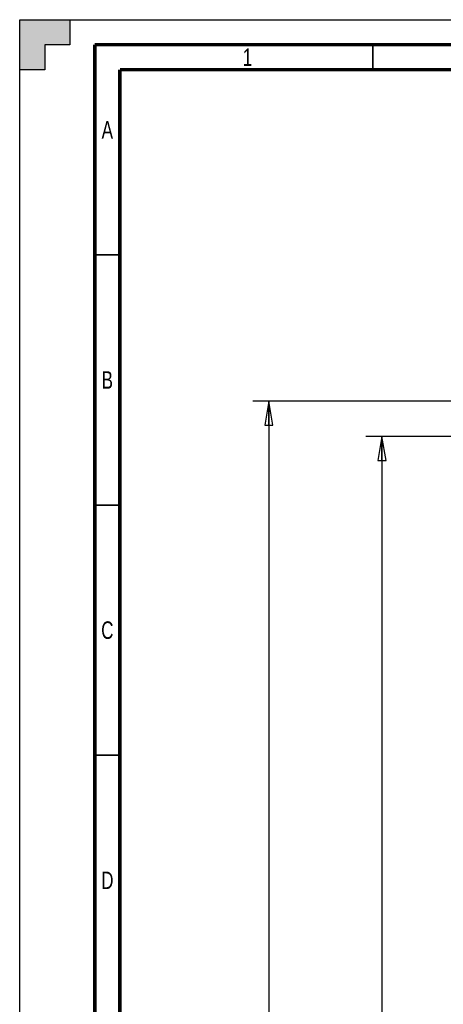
# Paper-space layout 'SUBMITTAL_E3H_2_1' of a CAD drawing. Header units: millimetres. Extents: x 0 to 841, y 0 to 594.
# Tile 9 of 45: x 0 to 85, y 397 to 594. Entities that reach past the tile are written whole.
import ezdxf

# ---------------------------------------------------------------- set-up
doc = ezdxf.new("R2010")
doc.units = ezdxf.units.MM
doc.header["$LTSCALE"] = 46.255
doc.layers.get('0').update_dxf_attribs({"linetype": 'CONTINUOUS'})
doc.styles.get("Standard").update_dxf_attribs({"font": 'txt', "width": 0.725})
doc.dimstyles.new('DIMSTYLE_1', dxfattribs={"dimtxt": 3.5, "dimasz": 4.8, "dimexe": 3.2, "dimexo": 1.6, "dimgap": 1.75, "dimtad": 0, "dimtih": 1, "dimtoh": 1, "dimdec": 1, "dimzin": 0, "dimdsep": 46, "dimtxsty": 'STANDARD', "dimblk": 'CLOSED', "dimblk1": 'CLOSED', "dimblk2": 'CLOSED', "dimcen": 0.09, "dimadec": 0, "dimazin": 0, "dimtp": 0.4, "dimtm": 0.4, "dimtfac": 1, "dimtdec": 1, "dimtofl": 0, "dimtmove": 0, "dimatfit": 3, "dimldrblk": 'CLOSED', "dimfxl": 1, "dimtolj": 1, "dimtzin": 0, "dimarcsym": 0})

# ---------------------------------------------------------------- blocks, each defined once
blk = doc.blocks.new('_CLOSED')
at = {"color": 0, "linetype": 'BYBLOCK'}
for p, q in [((0, 0), (-1, 0.167)), ((-1, 0.167), (-1, -0.167)), ((-1, -0.167), (0, 0)), ((-1, 0), (0, 0))]:
    blk.add_line(p, q, dxfattribs=at)
blk = doc.blocks.new('*D4')
at = {"color": 2, "linetype": 'CONTINUOUS'}
for p, q in [((77.43, 510.71), (69.15, 510.71)), ((72.35, 510.71), (72.35, 379.69)), ((126.76, 510.71), (77.43, 510.71)), ((72.35, 241.67), (72.35, 367.44)), ((77.43, 241.67), (69.15, 241.67)), ((127.5, 241.67), (77.43, 241.67))]:
    blk.add_line(p, q, dxfattribs=at)
at = {"color": 2, "linetype": 'CONTINUOUS', "xscale": 4.8, "yscale": 4.8, "zscale": 4.8}
for p, rotation in [((72.35, 510.71), 90), ((72.35, 241.67), 270)]:
    blk.add_blockref('_CLOSED', p, dxfattribs=dict(at, rotation=rotation))
at = {"color": 2, "linetype": 'CONTINUOUS', "insert": (72.35, 377.94), "char_height": 3.5, "width": 15.225, "attachment_point": 2, "line_spacing_factor": 0.9}
blk.add_mtext('1537\\P[60.5]', dxfattribs=at)
blk = doc.blocks.new('*D5')
at = {"color": 2, "linetype": 'CONTINUOUS'}
for p, q in [((57.35, 517.75), (46.54, 517.75)), ((49.74, 517.75), (49.74, 383.21)), ((127.04, 517.75), (57.35, 517.75)), ((49.74, 241.67), (49.74, 370.96)), ((57.35, 241.67), (46.54, 241.67)), ((127.5, 241.67), (57.35, 241.67))]:
    blk.add_line(p, q, dxfattribs=at)
at = {"color": 2, "linetype": 'CONTINUOUS', "xscale": 4.8, "yscale": 4.8, "zscale": 4.8}
for p, rotation in [((49.74, 517.75), 90), ((49.74, 241.67), 270)]:
    blk.add_blockref('_CLOSED', p, dxfattribs=dict(at, rotation=rotation))
at = {"color": 2, "linetype": 'CONTINUOUS', "insert": (49.74, 381.46), "char_height": 3.5, "width": 15.225, "attachment_point": 2, "line_spacing_factor": 0.9}
blk.add_mtext('1578\\P[62.1]', dxfattribs=at)

psp = doc.layouts.new('SUBMITTAL_E3H_2_1')

# ---------------------------------------------------------------- hatches: boundary and pattern name
at = {"linetype": 'CONTINUOUS'}
h = psp.add_hatch(color=7, dxfattribs=at)
h.paths.add_polyline_path([(0, 10), (5, 10), (5, 5), (10, 5), (10, 0), (0, 0)])
h.paths.add_polyline_path([(0, 594), (10, 594), (10, 589), (5, 589), (5, 584), (0, 584)])
h.paths.add_polyline_path([(841, 0), (841, 10), (836, 10), (836, 5), (831, 5), (831, 0)])
h.paths.add_polyline_path([(836, 584), (836, 589), (831, 589), (831, 594), (841, 594), (841, 584)])

# ---------------------------------------------------------------- linework, layer by layer
at = {"color": 7, "linetype": 'CONTINUOUS'}
for p, q in [((0, 584), (0, 594)), ((0, 594), (10, 594)), ((0, 0), (0, 594)), ((0, 0), (0, 594)), ((0, 594), (841, 594)), ((0, 594), (841, 594)), ((10, 594), (10, 589)), ((10, 594), (10, 589)), ((5, 589), (5, 584)), ((10, 589), (5, 589)), ((5, 589), (5, 584)), ((10, 589), (5, 589)), ((5, 584), (0, 584)), ((5, 584), (0, 584))]:
    psp.add_line(p, q, dxfattribs=at)
for points, const_width in [([(15, 589), (15, 5)], 0.7), ([(836, 589), (15, 589)], 0.7), ([(70.5, 584), (70.5, 589)], 0.35), ([(20, 10), (20, 584)], 0.7), ([(831, 584), (20, 584)], 0.7), ([(15, 547), (20, 547)], 0.35), ([(15, 497), (20, 497)], 0.35), ([(15, 447), (20, 447)], 0.35)]:
    psp.add_lwpolyline(points, dxfattribs=dict(at, const_width=const_width))

# ---------------------------------------------------------------- texts
at = {"color": 2, "linetype": 'CONTINUOUS', "char_height": 3.5, "width": 2.5375, "attachment_point": 2, "line_spacing_factor": 0.9}
for s, insert in [('1', (45.5, 588.25)), ('A', (17.5, 573.75)), ('B', (17.5, 523.75)), ('C', (17.5, 473.75)), ('D', (17.5, 423.75))]:
    psp.add_mtext(s, dxfattribs=dict(at, insert=insert))

# ---------------------------------------------------------------- dimensions: what is measured, and where the dimension line sits
at = {"color": 2, "linetype": 'CONTINUOUS'}
for base, p2, text, picture, middle in [((49.74, 517.75), (128.64, 517.75), '1578\\P[62.1]', '*D5', (49.74, 377.08)), ((72.35, 510.71), (128.36, 510.71), '1537\\P[60.5]', '*D4', (72.35, 373.56))]:
    dim = psp.add_linear_dim(base=base, p1=(129.1, 241.67), p2=p2, angle=90, text=text, dimstyle='DIMSTYLE_1', dxfattribs=at)
    dim.commit()
    dim.dimension.update_dxf_attribs({"geometry": picture, "text_midpoint": middle, "dimtype": 160})

doc.saveas('drawing.dxf')
